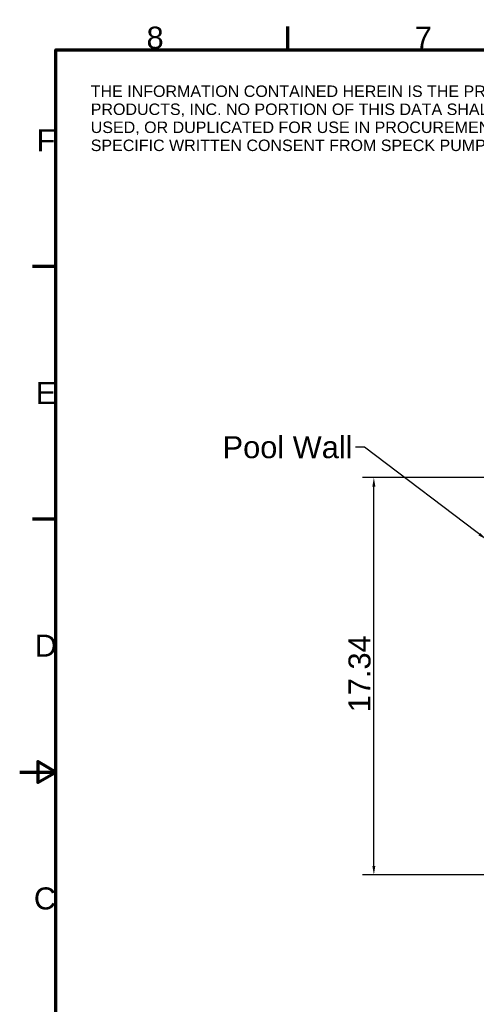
# Model space of a CAD drawing. Header units: inches. Extents: x 0 to 93.5, y 0 to 66.1.
# Tile 2 of 256: x 0 to 19.9, y 22.9 to 65.9. Entities that reach past the tile are written whole.
import ezdxf

# ---------------------------------------------------------------- set-up
doc = ezdxf.new("R2010")
doc.units = ezdxf.units.IN
doc.header["$LTSCALE"] = 4
doc.header["$MEASUREMENT"] = 0
for name, color, linetype, lineweight in [('Border (ANSI)', 7, 'Continuous', 70), ('Dimension (ANSI)', 7, 'Continuous', 25), ('Symbol (ANSI)', 7, 'Continuous', 25)]:
    doc.layers.add(name, color=color, linetype=linetype, lineweight=lineweight)
doc.styles.add('Label Text (ANSI)', font='arial.ttf')
doc.styles.add('Note Text (ANSI)', font='arial.ttf')
doc.dimstyles.new('Default (ANSI)', dxfattribs={"dimscale": 4, "dimtxt": 0.24, "dimasz": 0.098425, "dimexe": 0.125, "dimexo": 0.0625, "dimgap": 0.031496, "dimtad": 0, "dimtih": 1, "dimtoh": 1, "dimrnd": 1e-08, "dimzin": 4, "dimdsep": 46, "dimtxsty": 'Note Text (ANSI)', "dimcen": 0.09, "dimdle": 0.393701, "dimclrd": 256, "dimclre": 256, "dimclrt": 256, "dimadec": 0, "dimazin": 1, "dimtfac": 0.5, "dimtofl": 0, "dimtmove": 0, "dimatfit": 3, "dimfxl": 1, "dimtolj": 1, "dimtzin": 4, "dimlwd": -1, "dimlwe": -1, "dimarcsym": 0})
doc.dimstyles.new('Default (ANSI)$7', dxfattribs={"dimscale": 4, "dimtxt": 0.24, "dimasz": 0.098425, "dimexe": 0.125, "dimexo": 0.0625, "dimgap": 0.031496, "dimtad": 0, "dimtih": 1, "dimtoh": 1, "dimrnd": 1e-08, "dimzin": 4, "dimdsep": 46, "dimtxsty": 'Note Text (ANSI)', "dimcen": 0.09, "dimdle": 0.393701, "dimclrd": 256, "dimclre": 256, "dimclrt": 256, "dimadec": 0, "dimazin": 1, "dimtfac": 0.5, "dimtofl": 0, "dimtmove": 0, "dimatfit": 3, "dimfxl": 1, "dimtolj": 1, "dimtzin": 4, "dimlwd": -1, "dimlwe": -1, "dimarcsym": 0})

# ---------------------------------------------------------------- blocks, each defined once
blk = doc.blocks.new('Borders Default Border')
at = {"layer": 'Border (ANSI)'}
for p, q in [((2.923, 16.142), (2.923, 16.397)), ((0.394, 13.78), (0.138, 13.78)), ((0.394, 11.024), (0.138, 11.024))]:
    blk.add_line(p, q, dxfattribs=at)
at = {"layer": 'Border (ANSI)', "flags": 128}
for points in [[(0.394, 0.394), (0.394, 16.142), (22.992, 16.142), (22.992, 0.394), (0.394, 0.394)], [(0, 8.268), (0.394, 8.268), (0.197, 8.381), (0.197, 8.154), (0.394, 8.268)]]:
    blk.add_lwpolyline(points, dxfattribs=at)
at = {"layer": 'Border (ANSI)', "char_height": 0.24, "attachment_point": 7, "style": 'Label Text (ANSI)'}
for s, insert in [('8', (1.383, 16.153)), ('7', (4.308, 16.157)), ('F', (0.184, 15.037)), ('E', (0.174, 12.282)), ('D', (0.164, 9.526)), ('C', (0.154, 6.766))]:
    blk.add_mtext(s, dxfattribs=dict(at, insert=insert))
blk = doc.blocks.new('*D16')
at = {"layer": 'Defpoints', "color": 0, "transparency": 16777216}
for p in [(15.445, 45.918), (30.995, 45.918), (21.65, 28.583)]:
    blk.add_point(p, dxfattribs=at)
at = {"layer": 'Dimension (ANSI)', "transparency": 16777216}
for p, q in [((30.745, 45.918), (14.945, 45.918)), ((15.445, 28.976), (15.445, 45.524)), ((21.4, 28.583), (14.945, 28.583))]:
    blk.add_line(p, q, dxfattribs=at)
for points in [[(15.379, 45.524), (15.51, 45.524), (15.445, 45.918)], [(15.379, 28.976), (15.51, 28.976), (15.445, 28.583)]]:
    blk.add_solid(points, dxfattribs=at)
at = {"layer": 'Dimension (ANSI)', "transparency": 16777216, "insert": (14.338, 35.678), "char_height": 0.96, "attachment_point": 1, "rotation": 90, "style": 'Note Text (ANSI)'}
blk.add_mtext('\\A1;17.34', dxfattribs=at)

msp = doc.modelspace()

# ---------------------------------------------------------------- block references
at = {"xscale": 4, "yscale": 4, "zscale": 4}
msp.add_blockref('Borders Default Border', (0, 0), dxfattribs=at)

# ---------------------------------------------------------------- texts
at = {"layer": 'Symbol (ANSI)', "insert": (3.098, 61.543), "char_height": 0.5, "width": 29.26905, "attachment_point": 4, "line_spacing_factor": 0.944221, "style": 'Note Text (ANSI)'}
msp.add_mtext('\\fArial|b0|i0;\\H0.5000;THE INFORMATION CONTAINED HEREIN IS THE PROPERTY OF SPECK PUMPS - POOL \\PPRODUCTS, INC. NO PORTION OF THIS DATA SHALL BE RELEASED, DISC LOADED, \\PUSED, OR DUPLICATED FOR USE IN PROCUREMENT OR MANUFACTURING WITHOUT \\PSPECIFIC WRITTEN CONSENT FROM SPECK PUMPS - POOL PRODUCTS, INC.', dxfattribs=at)
at = {"layer": 'Symbol (ANSI)', "insert": (14.513, 47.722), "char_height": 0.96, "width": 5.66341, "attachment_point": 3, "style": 'Note Text (ANSI)'}
msp.add_mtext('\\fArial|b0|i0;Pool Wall', dxfattribs=at)

# ---------------------------------------------------------------- dimensions: what is measured, and where the dimension line sits
at = {"layer": 'Dimension (ANSI)'}
dim = msp.add_linear_dim(base=(15.4446, 45.9182), p1=(21.6498, 28.5826), p2=(30.9951, 45.9182), angle=90, dimstyle='Default (ANSI)', override={"dimgap": 0.031496, "dimtad": 1, "dimtih": 0, "dimtoh": 0, "dimdec": 2, "dimtol": 0, "dimlim": 0, "dimtp": 0, "dimtm": 0, "dimtdec": 2, "dimatfit": 1}, dxfattribs=at)
dim.commit()
dim.dimension.update_dxf_attribs({"geometry": '*D16', "text_midpoint": (15.4446, 37.2504), "dimtype": 160})

# ---------------------------------------------------------------- leaders
at = {"layer": 'Symbol (ANSI)', "annotation_type": 0, "has_hookline": 1, "hookline_direction": 1, "text_width": 5.467}
msp.add_leader([(20.366, 43.206), (15.033, 47.242), (14.639, 47.242)], dimstyle='Default (ANSI)$7', override={"dimtad": 0}, dxfattribs=at)

doc.saveas('drawing.dxf')
